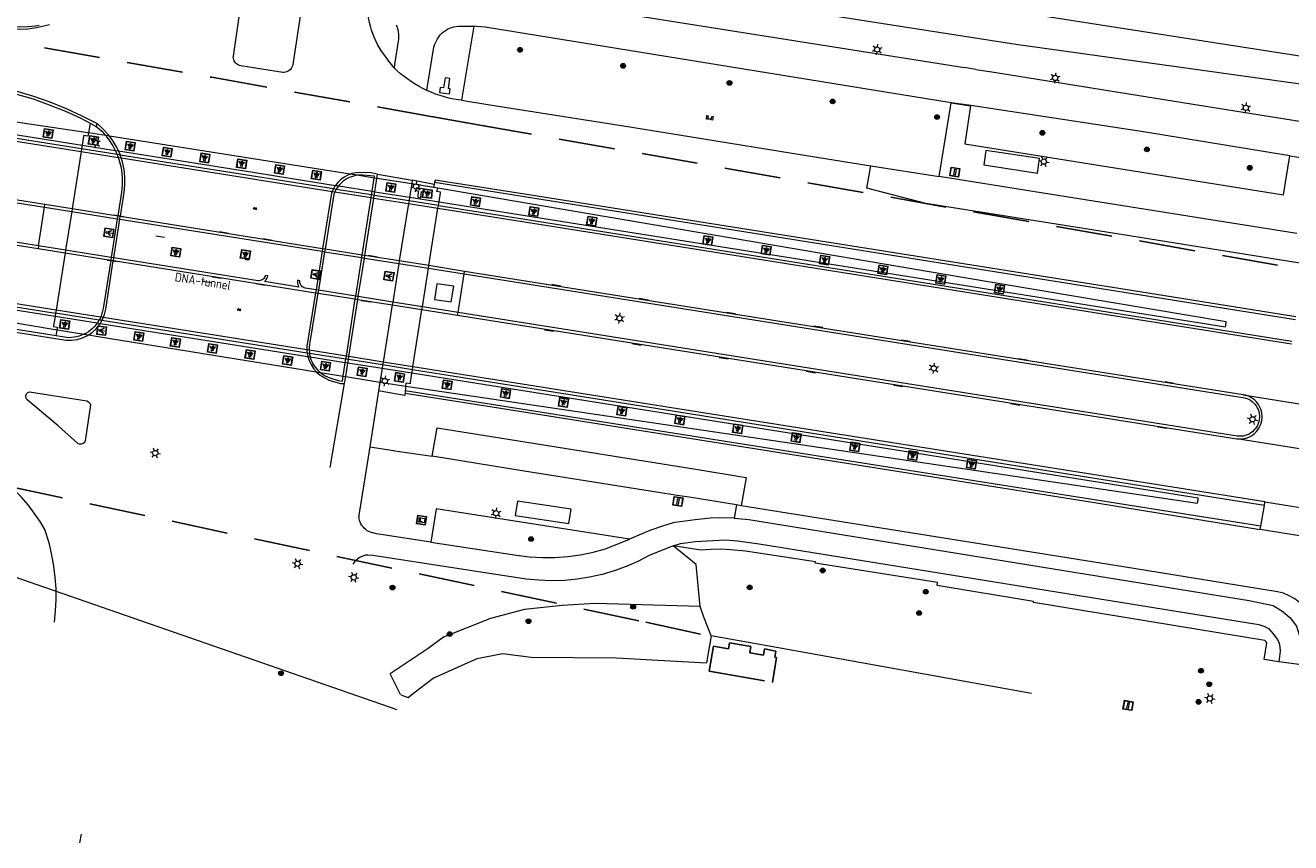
# Model space of a CAD drawing. Header units: metres. Extents: x 89872 to 94585, y 463299 to 469000.
# Tile 55 of 230: x 91507 to 91650, y 464437 to 464530. Entities that reach past the tile are written whole.
import ezdxf
from ezdxf.enums import TextEntityAlignment as Align

# ---------------------------------------------------------------- set-up
doc = ezdxf.new("R2010")
doc.units = ezdxf.units.M
doc.linetypes.add('HIDDEN', pattern=[9.525, 6.35, -3.175])
doc.layers.get('0').update_dxf_attribs({"linetype": 'CONTINUOUS'})
for name, color, linetype, lineweight in [('B-WE-GK-BESCHOEIING-G', 251, 'CONTINUOUS', 13), ('B-WE-GK-KADEMUUR-G', 251, 'CONTINUOUS', 13), ('B-WE-GR-BEPLANTING_CULTUUR-G', 251, 'CONTINUOUS', 13), ('B-WE-GR-BOOM-S', 251, 'CONTINUOUS', 13), ('B-WE-IE-MEUBILAIR_WEGMEUBILAIR_VLAGGENMAST-S', 251, 'CONTINUOUS', 13), ('B-WE-IE-TERREINAFSCHEIDING-G', 251, 'CONTINUOUS', 13), ('B-WE-KL-ET_LS_OV_LICHTMAST-S', 251, 'CONTINUOUS', 13), ('B-WE-KL-ET_LS_SR_ARMATUUR-G', 251, 'CONTINUOUS', 13), ('B-WE-KW-KUNSTWERK-GV', 251, 'CONTINUOUS', 13), ('B-WE-KW-KUNSTWERK_DUIKER-G', 251, 'CONTINUOUS', 13), ('B-WE-OG-TOPOGRAFIE_BEBOUWING-GV', 251, 'CONTINUOUS', 13), ('B-WE-OG-TOPOGRAFIE_BEBOUWING_ABRI-GV', 251, 'CONTINUOUS', 13), ('B-WE-OG-TOPOGRAFIE_HUISNUMMER-T25', 251, 'CONTINUOUS', 13), ('B-WE-OG-TOPOGRAFIE_KUNSTWERKNAAM-T18', 251, 'CONTINUOUS', 13), ('B-WE-OG-TOPOGRAFIE_STRAATNAAM-T18', 251, 'CONTINUOUS', 13), ('B-WE-OG-TOPOGRAFIE_WATER-GV', 251, 'CONTINUOUS', 13), ('B-WE-RI-HWA_GOOT_LIJNGOOT-G', 251, 'CONTINUOUS', 13), ('B-WE-VH-VERHARDING-GV', 251, 'CONTINUOUS', 13), ('B-WE-VW-PAAL_HALTE-S', 251, 'CONTINUOUS', 13), ('B-WE-VW-VRI_DRAAGCONSTRUCTIE_PORTAAL-G', 251, 'CONTINUOUS', 13), ('Percelen', 10, 'HIDDEN', 25), ('Q_VERKEERSREGELINSTALLATIEKAST', 251, 'CONTINUOUS', 13), ('S_GBKN_SYMBOOL_GV_GROOT_-1', 251, 'CONTINUOUS', 13), ('S_GBKN_SYMBOOL_OV_GROOT_-1', 251, 'CONTINUOUS', 13), ('V_GELEIDECONSTRUCTIE_-1', 251, 'CONTINUOUS', 13)]:
    doc.layers.add(name, color=color, linetype=linetype, lineweight=lineweight)
doc.styles.get("Standard").update_dxf_attribs({"font": 'isocp.shx'})

# ---------------------------------------------------------------- blocks, each defined once
blk = doc.blocks.new('Q_BOOM')
for radius in [0.27, 0.18, 0.09]:
    blk.add_circle((0, 0), radius)
blk = doc.blocks.new('Q_LICHTPUNT')
for points in [[(-0.5, 0.5), (0.5, 0.5), (0.5, -0.5), (-0.5, -0.5)], [(-0.46, 0.46), (0.46, 0.46), (0.46, -0.46), (-0.46, -0.46)], [(-0.12, 0.08), (-0.08, 0.05), (-0.26, -0.23), (-0.3, -0.2)], [(-0.03, 0.03), (0.02, 0.03), (0.02, -0.3), (-0.03, -0.3)], [(0.08, 0.05), (0.12, 0.08), (0.29, -0.21), (0.25, -0.24)]]:
    blk.add_lwpolyline(points, close=True)
blk.add_circle((0, 0.21), 0.103)
blk = doc.blocks.new('Q_HALTEPAAL')
for points in [[(-0.5, 0.5), (0.5, 0.5), (0.5, -0.5), (-0.5, -0.5)], [(-0.08, 0.33), (0.07, 0.33), (0.07, -0.33), (-0.08, -0.33)]]:
    blk.add_lwpolyline(points, close=True)
blk.add_lwpolyline([(-0.44, 0.46), (0.44, 0.46, -0.414214), (0.46, 0.44), (0.46, -0.44, -0.414214), (0.44, -0.46), (-0.44, -0.46, -0.414214), (-0.46, -0.44), (-0.46, 0.44), (-0.46, 0.44), (-0.46, 0.45), (-0.46, 0.45), (-0.46, 0.45), (-0.46, 0.45), (-0.46, 0.45), (-0.46, 0.45), (-0.46, 0.46), (-0.46, 0.46), (-0.46, 0.46), (-0.45, 0.46), (-0.45, 0.46), (-0.45, 0.46), (-0.45, 0.46), (-0.45, 0.46), (-0.45, 0.46), (-0.44, 0.46), (-0.44, 0.46)], format="xyb")
blk = doc.blocks.new('Q_LICHTMAST')
for points in [[(-0.26, 0.15), (-0.52, 0.3)], [(0, 0.3), (0, 0.6)], [(0.26, 0.15), (0.52, 0.3)], [(-0.26, -0.15), (-0.52, -0.3)], [(0, -0.3), (0, -0.6)], [(0.26, -0.15), (0.52, -0.3)]]:
    blk.add_lwpolyline(points)
blk.add_circle((0, 0), 0.3)
blk = doc.blocks.new('Q_VLAGGENMAST')
for points in [[(-0.5, 0.5), (0.5, 0.5), (0.5, -0.5), (-0.5, -0.5)], [(-0.08, 0.33), (0.07, 0.33), (0.07, -0.33), (-0.08, -0.33)]]:
    blk.add_lwpolyline(points, close=True)
blk.add_lwpolyline([(-0.44, 0.46), (0.44, 0.46, -0.414214), (0.46, 0.44), (0.46, -0.44, -0.414214), (0.44, -0.46), (-0.44, -0.46, -0.414214), (-0.46, -0.44), (-0.46, 0.44), (-0.46, 0.44), (-0.46, 0.45), (-0.46, 0.45), (-0.46, 0.45), (-0.46, 0.45), (-0.46, 0.45), (-0.46, 0.45), (-0.46, 0.46), (-0.46, 0.46), (-0.46, 0.46), (-0.45, 0.46), (-0.45, 0.46), (-0.45, 0.46), (-0.45, 0.46), (-0.45, 0.46), (-0.45, 0.46), (-0.44, 0.46), (-0.44, 0.46)], format="xyb")
blk = doc.blocks.new('Q_PORTAAL')
for points in [[(-0.36, 0.2), (-0.21, 0.2), (-0.21, -0.2), (-0.36, -0.2), (-0.36, 0.2)], [(-0.14, 0.19), (0.14, 0.19), (0.14, 0.1), (-0.14, 0.1), (-0.14, 0.19)], [(0.21, 0.2), (0.36, 0.2), (0.36, -0.2), (0.21, -0.2), (0.21, 0.2)]]:
    blk.add_lwpolyline(points)
blk = doc.blocks.new('Q_VERKEERSREGELINSTALLATIEKAST')
for points in [[(-0.5, 0.5), (0.5, 0.5), (0.5, -0.5), (-0.5, -0.5)], [(-0.26, 0.26), (0.25, 0.26), (0.25, 0.19), (-0.26, 0.19)], [(-0.26, 0.11), (0.25, 0.11), (0.25, -0.33), (-0.26, -0.33)]]:
    blk.add_lwpolyline(points, close=True)
blk.add_lwpolyline([(-0.44, 0.46), (0.44, 0.46, -0.414214), (0.46, 0.44), (0.46, -0.44, -0.414214), (0.44, -0.46), (-0.44, -0.46, -0.414214), (-0.46, -0.44), (-0.46, 0.44), (-0.46, 0.44), (-0.46, 0.45), (-0.46, 0.45), (-0.46, 0.45), (-0.46, 0.45), (-0.46, 0.45), (-0.46, 0.45), (-0.46, 0.46), (-0.46, 0.46), (-0.46, 0.46), (-0.45, 0.46), (-0.45, 0.46), (-0.45, 0.46), (-0.45, 0.46), (-0.45, 0.46), (-0.45, 0.46), (-0.44, 0.46), (-0.44, 0.46)], format="xyb")
blk.add_circle((-0.18, -0.03), 0.0354)
blk = doc.blocks.new('S_GBKN_SYMBOOL_GV_GROOT')
for points in [[(-0.1875, 0.03125), (-0.09375, 0.09375)], [(-0.1875, -0.0625), (0.0625, 0.09375)], [(-0.1875, 0.09375), (0.125, -0.09375)], [(-0.1875, 0), (-0.03125, -0.09375)], [(-0.125, -0.09375), (0.1875, 0.09375)], [(-0.0625, 0.09375), (0.1875, -0.0625)], [(0.03125, -0.09375), (0.1875, 0)], [(0.09375, 0.09375), (0.1875, 0.03125)]]:
    blk.add_lwpolyline(points)
blk = doc.blocks.new('S_GBKN_SYMBOOL_OV_GROOT')
for points in [[(-0.21875, 0.0625), (0.21875, 0.0625)], [(-0.21875, 0), (0.21875, 0)], [(-0.1875, 0.0625), (-0.1875, 0)], [(-0.125, 0.09375), (-0.125, 0.0625)], [(-0.125, 0), (-0.125, -0.0625)], [(-0.0625, 0.0625), (-0.0625, 0)], [(0, 0.09375), (0, 0.0625)], [(0, 0), (0, -0.0625)], [(0.0625, 0.0625), (0.0625, 0)], [(0.125, 0.09375), (0.125, 0.0625)], [(0.125, 0), (0.125, -0.0625)], [(0.1875, 0.0625), (0.1875, 0)], [(-0.21875, -0.0625), (0.21875, -0.0625)], [(-0.1875, -0.0625), (-0.1875, -0.09375)], [(-0.0625, -0.0625), (-0.0625, -0.09375)], [(0.0625, -0.0625), (0.0625, -0.09375)], [(0.1875, -0.0625), (0.1875, -0.09375)]]:
    blk.add_lwpolyline(points)

msp = doc.modelspace()

# ---------------------------------------------------------------- linework, layer by layer
at = {"layer": 'B-WE-GK-BESCHOEIING-G'}
msp.add_lwpolyline([(91550.12, 464453.6), (91550.58, 464453.96), (91552.96, 464455.8)], dxfattribs=at)
at = {"layer": 'B-WE-GK-KADEMUUR-G'}
msp.add_line((91584.43, 464460.57), (91583.88, 464457.53), dxfattribs=at)
at = {"layer": 'B-WE-GR-BEPLANTING_CULTUUR-G'}
msp.add_line((91549.27, 464453.92), (91548.09, 464456.27), dxfattribs=at)
for points in [[(91566.37, 464546.23), (91565.26, 464545), (91564.86, 464543.46), (91564.81, 464543.27), (91564.45, 464541.97), (91564.32, 464539.88), (91564.92, 464537.92), (91566.54, 464536.33), (91568.79, 464535.37), (91618.89, 464527.52), (91678.46, 464519.22), (91741.75, 464509.86)], [(91583.19, 464463.89), (91582.71, 464468.66), (91580.12, 464470.75)]]:
    msp.add_lwpolyline(points, dxfattribs=at)
at = {"layer": 'B-WE-IE-TERREINAFSCHEIDING-G'}
for p, q in [((91514.89, 464518.53), (91514.83, 464518.22)), ((91517.19, 464515.03), (91513.18, 464515.66)), ((91513.25, 464516.1), (91516.98, 464515.5)), ((91516.98, 464515.5), (91517.34, 464515.44)), ((91517.55, 464514.97), (91517.19, 464515.03)), ((91541.67, 464511.14), (91517.55, 464514.97)), ((91541.9, 464511.54), (91542.25, 464511.48)), ((91542.25, 464511.48), (91546.07, 464510.88)), ((91650.54, 464496.34), (91553.12, 464511.88)), ((91541.99, 464511.09), (91541.67, 464511.14)), ((91546, 464510.46), (91541.99, 464511.09)), ((91546.29, 464510.41), (91546, 464510.46)), ((91546.07, 464510.88), (91546.36, 464510.83)), ((91550.23, 464509.79), (91546.29, 464510.41)), ((91546.36, 464510.83), (91550.29, 464510.21)), ((91550.29, 464510.21), (91553.62, 464509.68)), ((91508.96, 464509.07), (91509.01, 464509.37)), ((91553.55, 464509.26), (91550.23, 464509.79)), ((91508.3, 464504.7), (91508.26, 464504.39)), ((91556.48, 464501.53), (91556.52, 464501.81)), ((91515.17, 464496.31), (91510.23, 464497.1)), ((91555.73, 464496.85), (91555.78, 464497.17)), ((91514.93, 464495.94), (91510.17, 464496.69)), ((91515.26, 464495.88), (91514.93, 464495.94)), ((91515.48, 464496.26), (91515.17, 464496.31)), ((91538.79, 464492.15), (91515.26, 464495.88)), ((91538.71, 464492.57), (91515.48, 464496.26)), ((91538.97, 464492.53), (91538.71, 464492.57)), ((91539.05, 464492.11), (91538.79, 464492.15)), ((91543.08, 464491.88), (91538.97, 464492.53)), ((91543.31, 464491.43), (91543.02, 464491.48)), ((91543.37, 464491.83), (91543.08, 464491.88)), ((91547.18, 464490.82), (91543.31, 464491.43)), ((91547.24, 464491.22), (91543.37, 464491.83)), ((91550.56, 464490.28), (91547.18, 464490.82)), ((91550.62, 464490.68), (91547.24, 464491.22)), ((91646.63, 464472.99), (91549.81, 464488.31))]:
    msp.add_line(p, q, dxfattribs=at)
for points in [[(91421.91, 464542.71), (91505.23, 464529.57), (91506.16, 464529.49), (91507.09, 464529.52), (91507.51, 464529.55), (91507.94, 464529.61), (91508.36, 464529.68)], [(91513.18, 464515.66), (91422.74, 464530.01), (91414.7, 464531.32)], [(91424.38, 464530.77), (91424.3, 464530.32), (91424.29, 464530.26), (91513.25, 464516.1)], [(91517.34, 464515.44), (91531.61, 464513.17), (91541.9, 464511.54)], [(91553.62, 464509.68), (91642.63, 464495.55), (91642.64, 464495.67), (91642.69, 464496.11), (91612.62, 464501.17), (91553.48, 464511.24)], [(91553.55, 464509.26), (91567.14, 464507.1), (91650.13, 464493.92)], [(91543.02, 464491.48), (91540.43, 464491.89), (91539.05, 464492.11)], [(91549.86, 464488.82), (91639.46, 464475.59), (91639.52, 464476.01), (91639.54, 464476.15), (91550.56, 464490.28)], [(91647.02, 464475.32), (91641.79, 464476.14), (91572.25, 464487.25), (91550.62, 464490.68)], [(91549.27, 464453.92), (91549.6, 464453.79), (91550.12, 464453.6)]]:
    msp.add_lwpolyline(points, dxfattribs=at)
at = {"layer": 'B-WE-KW-KUNSTWERK-GV'}
for p, q in [((91515.9, 464517.17), (91513.95, 464517.48)), ((91515.9, 464517.17), (91513.95, 464517.48)), ((91516.34, 464517.1), (91515.9, 464517.17)), ((91516.34, 464517.1), (91515.9, 464517.17)), ((91543.56, 464512.8), (91516.34, 464517.1)), ((91543.56, 464512.8), (91516.34, 464517.1)), ((91513.18, 464515.66), (91513.13, 464515.37)), ((91513.25, 464516.1), (91513.18, 464515.66)), ((91513.13, 464515.37), (91512.1, 464508.88)), ((91544.36, 464512.68), (91543.56, 464512.8)), ((91544.36, 464512.68), (91543.56, 464512.8)), ((91546.3, 464512.37), (91544.36, 464512.68)), ((91546.3, 464512.37), (91544.36, 464512.68)), ((91546.6, 464512.32), (91546.3, 464512.37)), ((91546.6, 464512.32), (91546.3, 464512.37)), ((91550.53, 464511.7), (91546.6, 464512.32)), ((91550.53, 464511.7), (91546.6, 464512.32)), ((91553.48, 464511.24), (91550.53, 464511.7)), ((91553, 464511.31), (91550.53, 464511.7)), ((91512.06, 464508.58), (91511.36, 464504.21)), ((91512.1, 464508.88), (91512.06, 464508.58)), ((91552.48, 464502.46), (91553.5, 464508.96)), ((91553.5, 464508.96), (91553.55, 464509.26)), ((91553.55, 464509.26), (91553.62, 464509.68)), ((91511.36, 464504.21), (91511.31, 464503.9)), ((91511.31, 464503.9), (91510.29, 464497.43)), ((91551.74, 464497.81), (91552.43, 464502.17)), ((91552.43, 464502.17), (91552.48, 464502.46)), ((91510.23, 464497.1), (91510.17, 464496.69)), ((91510.29, 464497.43), (91510.23, 464497.1)), ((91550.67, 464491.01), (91551.69, 464497.49)), ((91551.69, 464497.49), (91551.74, 464497.81)), ((91510.4, 464495.19), (91513.45, 464494.7)), ((91513.45, 464494.7), (91513.94, 464494.62)), ((91513.94, 464494.62), (91515.06, 464494.44)), ((91515.06, 464494.44), (91539.75, 464490.45)), ((91539.75, 464490.45), (91540.19, 464490.37)), ((91540.19, 464490.37), (91542.78, 464489.96)), ((91542.78, 464489.96), (91543.07, 464489.91)), ((91543.07, 464489.91), (91546.93, 464489.28)), ((91550.56, 464490.28), (91550.62, 464490.68)), ((91550.62, 464490.68), (91550.67, 464491.01))]:
    msp.add_line(p, q, dxfattribs=at)
for points in [[(91513.95, 464517.48), (91513.89, 464517.12), (91513.42, 464517.19), (91513.41, 464517.09), (91513.25, 464516.1)], [(91553.62, 464509.68), (91553.78, 464510.71), (91553.79, 464510.77), (91553.37, 464510.85), (91553.48, 464511.24)], [(91510.17, 464496.69), (91510.01, 464495.69), (91509.99, 464495.57), (91510.41, 464495.5), (91510.4, 464495.19)], [(91550.38, 464489.13), (91550.39, 464489.23), (91550.56, 464490.28)], [(91546.93, 464489.28), (91549.39, 464488.89), (91549.86, 464488.82)], [(91549.86, 464488.82), (91549.91, 464489.19), (91550.38, 464489.13)]]:
    msp.add_lwpolyline(points, dxfattribs=at)
at = {"layer": 'B-WE-KW-KUNSTWERK_DUIKER-G'}
msp.add_line((91466.63, 464480.77), (91548.85, 464452.24), dxfattribs=at)
at = {"layer": 'B-WE-OG-TOPOGRAFIE_BEBOUWING-GV'}
msp.add_lwpolyline([(91620.67, 464454.07), (91591.81, 464459.25), (91584.43, 464460.57)], dxfattribs=at)
at = {"layer": 'B-WE-OG-TOPOGRAFIE_BEBOUWING_ABRI-GV'}
for points in [[(91615.26, 464513.87), (91621.34, 464512.94), (91621.59, 464514.57), (91615.51, 464515.5), (91615.26, 464513.87)], [(91562.25, 464474.2), (91568.33, 464473.27), (91568.58, 464474.9), (91562.5, 464475.83), (91562.25, 464474.2)]]:
    msp.add_lwpolyline(points, dxfattribs=at)
at = {"layer": 'B-WE-OG-TOPOGRAFIE_KUNSTWERKNAAM-T18'}
msp.add_line((91526.9, 464500.7), (91527.88, 464500.54), dxfattribs=at)
at = {"layer": 'B-WE-OG-TOPOGRAFIE_STRAATNAAM-T18'}
for p, q in [((91521.58, 464505.85), (91522.56, 464505.67)), ((91512.96, 464437.17), (91513.17, 464438.15))]:
    msp.add_line(p, q, dxfattribs=at)
at = {"layer": 'B-WE-OG-TOPOGRAFIE_WATER-GV'}
for points in [[(91773.91, 464611.56), (91770.87, 464599.6), (91767.24, 464584.79), (91764.05, 464572.42), (91758.1, 464547.82), (91749.62, 464516.07), (91747.73, 464513.82), (91743.53, 464512.3), (91741.44, 464512.27), (91680.32, 464521.61), (91618.59, 464531.21), (91570.57, 464538.65), (91568.43, 464539.54), (91567.48, 464540.34), (91567.09, 464541.13), (91566.79, 464541.82)], [(91583.19, 464463.89), (91571.29, 464464.22), (91567.57, 464464.01), (91563.29, 464463.55), (91559.43, 464462.52), (91554.14, 464460.42), (91552.38, 464459.16), (91548.09, 464456.27)], [(91584.43, 464460.57), (91583.59, 464462.68), (91583.19, 464463.89)], [(91552.96, 464455.8), (91557.93, 464458.01), (91560.81, 464458.59), (91564.04, 464458.16), (91573.66, 464458.09), (91583.88, 464457.53)]]:
    msp.add_lwpolyline(points, dxfattribs=at)
at = {"layer": 'B-WE-RI-HWA_GOOT_LIJNGOOT-G'}
for p, q in [((91517.27, 464508.11), (91516.9, 464508.18)), ((91517.56, 464508.06), (91517.27, 464508.11)), ((91517.93, 464508), (91517.56, 464508.06)), ((91529.79, 464506.11), (91528.77, 464506.28)), ((91534.74, 464505.3), (91533.71, 464505.48)), ((91516.06, 464503.09), (91516.47, 464503.03)), ((91516.47, 464503.03), (91516.76, 464502.99)), ((91516.76, 464502.99), (91517.1, 464502.94)), ((91546.66, 464503.42), (91545.62, 464503.6)), ((91527.96, 464501.19), (91528.97, 464501.04)), ((91532.88, 464500.43), (91533.92, 464500.26)), ((91567.41, 464500.13), (91566.37, 464500.31)), ((91544.83, 464498.51), (91545.87, 464498.35)), ((91577.31, 464498.56), (91576.27, 464498.73)), ((91587.18, 464497.01), (91586.14, 464497.16)), ((91597.04, 464495.46), (91595.99, 464495.63)), ((91565.56, 464495.21), (91566.58, 464495.05)), ((91575.45, 464493.65), (91576.49, 464493.48)), ((91606.95, 464493.87), (91605.95, 464494.02)), ((91585.32, 464492.08), (91586.35, 464491.92)), ((91620.16, 464491.78), (91619.17, 464491.91)), ((91595.16, 464490.51), (91596.21, 464490.35)), ((91605.08, 464488.95), (91606.1, 464488.77)), ((91636.78, 464489.14), (91635.79, 464489.3)), ((91618.3, 464486.86), (91619.34, 464486.68)), ((91634.96, 464484.22), (91636, 464484.06))]:
    msp.add_line(p, q, dxfattribs=at)
at = {"layer": 'B-WE-VH-VERHARDING-GV'}
for p, q in [((91557.55, 464529.55), (91556.16, 464521.17)), ((91611.57, 464520.89), (91558.86, 464529.44)), ((91614.37, 464524.67), (91613.09, 464524.87)), ((91610.21, 464512.53), (91611.57, 464520.89)), ((91514.13, 464518.59), (91513.95, 464517.48)), ((91514.13, 464518.59), (91514.83, 464518.22)), ((91515.9, 464517.17), (91515.9, 464517.17)), ((91516.34, 464517.1), (91516.34, 464517.1)), ((91513.13, 464515.37), (91517.32, 464514.7)), ((91517.32, 464514.7), (91517.65, 464514.65)), ((91517.65, 464514.65), (91517.55, 464514.97)), ((91517.65, 464514.65), (91541.54, 464510.86)), ((91649.18, 464510.47), (91649.91, 464514.9)), ((91649.91, 464514.9), (91652.13, 464514.54)), ((91543.56, 464512.8), (91543.56, 464512.8)), ((91546.67, 464512.82), (91545.95, 464512.95)), ((91546.6, 464512.32), (91546.67, 464512.82)), ((91546.67, 464512.82), (91550.6, 464512.12)), ((91602.49, 464513.75), (91610.21, 464512.53)), ((91544.36, 464512.68), (91544.36, 464512.68)), ((91546.07, 464510.88), (91546.3, 464512.37)), ((91546.3, 464512.37), (91546.3, 464512.37)), ((91546.36, 464510.83), (91546.6, 464512.32)), ((91546.6, 464512.32), (91546.6, 464512.32)), ((91550.53, 464511.7), (91550.29, 464510.21)), ((91550.6, 464512.12), (91550.53, 464511.7)), ((91550.53, 464511.7), (91550.53, 464511.7)), ((91553.07, 464511.65), (91550.6, 464512.12)), ((91553.07, 464511.65), (91553, 464511.31)), ((91553.12, 464511.88), (91553.07, 464511.65)), ((91553.19, 464512.14), (91553.12, 464511.88)), ((91510.29, 464494.51), (91411.36, 464510.35)), ((91541.54, 464510.86), (91541.84, 464510.81)), ((91541.84, 464510.81), (91545.96, 464510.16)), ((91544.93, 464503.66), (91545.96, 464510.16)), ((91545.22, 464503.61), (91546.25, 464510.11)), ((91545.96, 464510.16), (91546, 464510.46)), ((91545.96, 464510.16), (91546.25, 464510.11)), ((91546, 464510.46), (91546.07, 464510.88)), ((91546.25, 464510.11), (91546.29, 464510.41)), ((91546.25, 464510.11), (91550.18, 464509.49)), ((91546.29, 464510.41), (91546.36, 464510.83)), ((91550.29, 464510.21), (91550.23, 464509.79)), ((91508.3, 464504.7), (91508.96, 464509.07)), ((91508.96, 464509.07), (91512.06, 464508.58)), ((91512.1, 464508.88), (91509.01, 464509.37)), ((91512.06, 464508.58), (91517.21, 464507.76)), ((91517.26, 464508.06), (91512.1, 464508.88)), ((91550.18, 464509.49), (91549.13, 464502.99)), ((91550.23, 464509.79), (91550.18, 464509.49)), ((91550.18, 464509.49), (91553.5, 464508.96)), ((91517.21, 464507.76), (91516.52, 464503.4)), ((91516.82, 464503.35), (91517.51, 464507.71)), ((91517.26, 464508.06), (91517.21, 464507.76)), ((91517.21, 464507.76), (91517.51, 464507.71)), ((91517.27, 464508.11), (91517.26, 464508.06)), ((91517.55, 464508.01), (91517.26, 464508.06)), ((91517.51, 464507.71), (91517.55, 464508.01)), ((91517.51, 464507.71), (91540.41, 464504.08)), ((91517.55, 464508.01), (91517.56, 464508.06)), ((91540.45, 464504.37), (91517.55, 464508.01)), ((91508.26, 464504.39), (91511.31, 464503.9)), ((91511.36, 464504.21), (91508.3, 464504.7)), ((91516.52, 464503.4), (91511.36, 464504.21)), ((91540.45, 464504.37), (91540.41, 464504.08)), ((91540.72, 464504.33), (91540.45, 464504.37)), ((91540.72, 464504.33), (91540.68, 464504.04)), ((91544.93, 464503.66), (91540.72, 464504.33)), ((91511.31, 464503.9), (91516.48, 464503.08)), ((91516.48, 464503.08), (91516.47, 464503.03)), ((91516.52, 464503.4), (91516.48, 464503.08)), ((91516.48, 464503.08), (91516.77, 464503.03)), ((91516.82, 464503.35), (91516.52, 464503.4)), ((91516.76, 464502.99), (91516.77, 464503.03)), ((91516.77, 464503.03), (91516.82, 464503.35)), ((91516.77, 464503.03), (91539.66, 464499.4)), ((91540.41, 464504.08), (91539.71, 464499.72)), ((91540.68, 464504.04), (91539.97, 464499.68)), ((91540.41, 464504.08), (91540.68, 464504.04)), ((91540.68, 464504.04), (91544.89, 464503.37)), ((91544.2, 464499.01), (91544.89, 464503.37)), ((91544.49, 464498.96), (91545.18, 464503.32)), ((91544.89, 464503.37), (91544.93, 464503.66)), ((91544.89, 464503.37), (91545.18, 464503.32)), ((91545.22, 464503.61), (91544.93, 464503.66)), ((91545.18, 464503.32), (91545.22, 464503.61)), ((91545.18, 464503.32), (91549.09, 464502.7)), ((91549.13, 464502.99), (91545.22, 464503.61)), ((91549.13, 464502.99), (91549.09, 464502.7)), ((91552.48, 464502.46), (91549.13, 464502.99)), ((91549.09, 464502.7), (91548.39, 464498.34)), ((91549.09, 464502.7), (91552.43, 464502.17)), ((91552.43, 464502.17), (91556.48, 464501.53)), ((91556.52, 464501.81), (91552.48, 464502.46)), ((91555.78, 464497.17), (91556.48, 464501.53)), ((91553.39, 464500.41), (91553.1, 464498.63)), ((91539.71, 464499.72), (91539.66, 464499.4)), ((91539.66, 464499.4), (91539.92, 464499.36)), ((91539.97, 464499.68), (91539.71, 464499.72)), ((91539.97, 464499.68), (91539.92, 464499.36)), ((91539.92, 464499.36), (91544.15, 464498.69)), ((91544.2, 464499.01), (91539.97, 464499.68)), ((91543.14, 464492.21), (91544.15, 464498.69)), ((91543.42, 464492.17), (91544.44, 464498.64)), ((91544.15, 464498.69), (91544.2, 464499.01)), ((91544.15, 464498.69), (91544.44, 464498.64)), ((91544.49, 464498.96), (91544.2, 464499.01)), ((91544.44, 464498.64), (91544.49, 464498.96)), ((91544.44, 464498.64), (91548.33, 464498.02)), ((91548.39, 464498.34), (91544.49, 464498.96)), ((91515.32, 464496.63), (91510.29, 464497.43)), ((91548.33, 464498.02), (91547.29, 464491.55)), ((91548.39, 464498.34), (91548.33, 464498.02)), ((91548.33, 464498.02), (91551.69, 464497.49)), ((91551.74, 464497.81), (91548.39, 464498.34)), ((91551.69, 464497.49), (91555.73, 464496.85)), ((91555.78, 464497.17), (91551.74, 464497.81)), ((91515.22, 464495.81), (91515.26, 464495.88)), ((91515.26, 464495.88), (91515.48, 464496.26)), ((91515.63, 464496.58), (91515.32, 464496.63)), ((91538.68, 464492.92), (91515.63, 464496.58)), ((91510.29, 464494.51), (91510.4, 464495.19)), ((91538.93, 464492.88), (91538.68, 464492.92)), ((91543.14, 464492.21), (91538.93, 464492.88)), ((91542.78, 464489.96), (91543.02, 464491.48)), ((91543.02, 464491.48), (91543.08, 464491.88)), ((91543.07, 464489.91), (91543.31, 464491.43)), ((91543.08, 464491.88), (91543.14, 464492.21)), ((91543.42, 464492.17), (91543.14, 464492.21)), ((91543.31, 464491.43), (91543.37, 464491.83)), ((91543.37, 464491.83), (91543.42, 464492.17)), ((91547.29, 464491.55), (91543.42, 464492.17)), ((91547.29, 464491.55), (91547.24, 464491.22)), ((91550.67, 464491.01), (91547.29, 464491.55)), ((91542.94, 464489.11), (91543.07, 464489.91)), ((91547.18, 464490.82), (91546.93, 464489.28)), ((91547.24, 464491.22), (91547.18, 464490.82)), ((91541.3, 464479.61), (91542.94, 464489.11)), ((91546.93, 464489.28), (91546.77, 464488.28)), ((91549.86, 464488.82), (91549.81, 464488.31)), ((91546.77, 464488.28), (91545.8, 464481.96)), ((91549.81, 464488.31), (91549.78, 464488.03)), ((91514.19, 464486.7), (91513.59, 464482.65)), ((91647.02, 464475.32), (91647.09, 464475.73)), ((91587.27, 464475.39), (91587.03, 464473.88)), ((91587.83, 464475.3), (91587.27, 464475.39)), ((91646.63, 464472.99), (91647.02, 464475.32)), ((91584.35, 464473.89), (91582.6, 464473.7)), ((91646.56, 464472.6), (91646.63, 464472.99)), ((91552.71, 464471.18), (91546.54, 464472.12)), ((91648.65, 464457.65), (91647.01, 464457.91)), ((91651.23, 464457.3), (91648.65, 464457.65))]:
    msp.add_line(p, q, dxfattribs=at)
for points in [[(91332.13, 464550.04), (91332.09, 464549.76), (91502.96, 464522.52), (91505.82, 464521.86), (91507.7, 464521.35), (91509.51, 464520.67), (91511.34, 464519.94), (91513.09, 464519.13), (91514.13, 464518.59)], [(91514.89, 464518.53), (91513.23, 464519.39), (91511.45, 464520.22), (91509.63, 464520.95), (91507.77, 464521.6), (91505.89, 464522.15), (91503.02, 464522.81), (91333.89, 464549.76)], [(91538.22, 464532.71), (91537.08, 464525.2), (91537.04, 464525.05), (91536.98, 464524.9), (91536.9, 464524.77), (91536.8, 464524.65), (91536.68, 464524.54), (91536.55, 464524.45), (91536.41, 464524.39), (91536.25, 464524.35), (91536.1, 464524.33), (91535.94, 464524.33), (91531.2, 464525.06), (91531.06, 464525.09), (91530.93, 464525.14), (91530.8, 464525.21), (91530.69, 464525.29), (91530.59, 464525.39), (91530.51, 464525.51), (91530.44, 464525.63), (91530.39, 464525.76), (91530.35, 464525.9), (91530.34, 464526.04), (91530.35, 464526.18), (91531.46, 464533.77)], [(91558.41, 464533.57), (91558.88, 464533.64), (91574.7, 464530.96), (91613.09, 464524.87)], [(91414.65, 464531.02), (91422.69, 464529.72), (91513.13, 464515.37)], [(91513.95, 464517.48), (91513.88, 464517.49), (91424.38, 464530.77)], [(91494.8, 464530.79), (91505.14, 464529.29), (91506.17, 464529.23), (91507.1, 464529.26), (91507.59, 464529.32), (91508.08, 464529.4), (91508.57, 464529.5), (91509.05, 464529.62), (91509.53, 464529.75)], [(91548.54, 464524.86), (91547.93, 464525.58), (91547.36, 464526.38), (91547.12, 464526.74), (91546.89, 464527.12), (91546.67, 464527.5), (91546.48, 464527.89), (91546.3, 464528.3), (91546.14, 464528.71), (91546, 464529.12), (91545.88, 464529.55), (91545.77, 464529.98), (91545.56, 464530.86)], [(91548.79, 464529.71), (91548.88, 464529.45), (91548.96, 464529.18), (91549.01, 464528.9), (91549.04, 464528.62), (91549.05, 464528.34), (91549.03, 464528.07), (91548.59, 464525.23), (91548.54, 464524.86)], [(91552.26, 464522.28), (91552.33, 464522.76), (91553.05, 464527.18), (91553.12, 464527.43), (91553.21, 464527.68), (91553.32, 464527.91), (91553.44, 464528.14), (91553.59, 464528.36), (91553.76, 464528.56), (91553.94, 464528.75), (91554.14, 464528.92), (91554.35, 464529.07), (91554.58, 464529.2), (91554.81, 464529.32), (91555.06, 464529.41), (91555.31, 464529.48), (91555.57, 464529.53), (91555.83, 464529.56), (91556.84, 464529.56), (91557.55, 464529.55)], [(91558.86, 464529.44), (91557.85, 464529.53), (91557.55, 464529.55)], [(91552.26, 464522.28), (91551.8, 464522.5), (91551.36, 464522.74), (91550.92, 464522.99), (91550.49, 464523.27), (91550.08, 464523.55), (91549.68, 464523.86), (91549.28, 464524.18), (91548.9, 464524.51), (91548.54, 464524.86)], [(91614.37, 464524.67), (91616.17, 464524.38), (91640.84, 464520.44), (91650.99, 464518.82)], [(91419.85, 464523.21), (91508.96, 464509.07)], [(91509.01, 464509.37), (91493.97, 464511.76), (91419.89, 464523.5)], [(91554.31, 464523.72), (91554.13, 464522.57), (91553.76, 464522.62), (91553.69, 464522.05), (91554.82, 464521.89), (91554.9, 464522.46), (91554.69, 464522.49), (91554.86, 464523.63), (91554.31, 464523.72)], [(91553.74, 464521.71), (91553.24, 464521.88), (91552.74, 464522.07), (91552.26, 464522.28)], [(91556.16, 464521.17), (91555.27, 464521.31), (91554.75, 464521.42), (91554.24, 464521.56), (91553.74, 464521.71)], [(91556.16, 464521.17), (91559.15, 464520.69), (91575.23, 464518.15), (91596.39, 464514.74), (91602.49, 464513.75)], [(91649.91, 464514.9), (91633.36, 464517.61), (91613.8, 464520.58), (91611.57, 464520.89)], [(91611.57, 464520.89), (91613.78, 464520.54), (91613.11, 464516.25), (91649.18, 464510.47)], [(91418.82, 464518.59), (91493.51, 464506.72), (91508.26, 464504.39)], [(91508.3, 464504.7), (91418.87, 464518.89)], [(91516.34, 464517.1), (91516.22, 464517.27), (91515.63, 464517.91), (91514.97, 464518.49), (91514.89, 464518.53)], [(91514.83, 464518.22), (91515.15, 464517.95), (91515.45, 464517.66), (91515.74, 464517.36), (91515.9, 464517.17)], [(91515.9, 464517.17), (91516.01, 464517.04), (91516.26, 464516.71), (91516.5, 464516.36), (91516.72, 464516.01), (91516.91, 464515.64), (91516.98, 464515.5)], [(91517.34, 464515.44), (91517.18, 464515.81), (91516.73, 464516.56), (91516.34, 464517.1)], [(91516.98, 464515.5), (91517.09, 464515.26), (91517.19, 464515.03)], [(91517.19, 464515.03), (91517.25, 464514.88), (91517.32, 464514.7)], [(91517.32, 464514.7), (91517.39, 464514.48), (91517.51, 464514.08), (91517.61, 464513.68), (91517.68, 464513.27), (91517.74, 464512.85), (91517.77, 464512.44), (91517.78, 464512.02), (91517.77, 464511.6), (91517.74, 464511.19), (91517.69, 464510.77), (91517.27, 464508.11)], [(91517.55, 464514.97), (91517.53, 464515.02), (91517.34, 464515.44)], [(91517.56, 464508.06), (91517.98, 464510.73), (91518.08, 464511.59), (91518.08, 464512.47), (91517.99, 464513.33), (91517.81, 464514.19), (91517.65, 464514.65)], [(91510.29, 464497.43), (91493.65, 464500.08), (91420.75, 464511.61), (91411.77, 464513.04)], [(91543.56, 464512.8), (91543.31, 464512.71), (91542.89, 464512.49), (91542.51, 464512.21), (91542.17, 464511.88), (91541.9, 464511.54)], [(91545.95, 464512.95), (91544.7, 464513.01), (91544.22, 464512.97), (91543.76, 464512.88), (91543.56, 464512.8)], [(91652.25, 464505.85), (91651.74, 464502.64), (91628.91, 464506.29), (91608.7, 464509.48), (91602.05, 464511.21), (91602.49, 464513.75)], [(91411.73, 464512.75), (91420.7, 464511.31), (91493.55, 464499.74), (91510.23, 464497.1)], [(91541.9, 464511.54), (91541.88, 464511.51), (91541.67, 464511.14)], [(91542.25, 464511.48), (91542.23, 464511.46), (91542.07, 464511.24), (91541.99, 464511.09)], [(91544.36, 464512.68), (91544.21, 464512.65), (91543.95, 464512.6), (91543.7, 464512.52), (91543.45, 464512.42), (91543.22, 464512.31), (91542.99, 464512.17), (91542.78, 464512.02), (91542.58, 464511.84), (91542.4, 464511.66), (91542.25, 464511.48)], [(91546.3, 464512.37), (91546.34, 464512.59), (91545.87, 464512.64), (91544.99, 464512.7), (91544.73, 464512.7), (91544.46, 464512.69), (91544.36, 464512.68)], [(91650.59, 464496.66), (91633.87, 464499.33), (91563.77, 464510.48), (91553.19, 464512.14)], [(91650.69, 464506.1), (91621.05, 464510.81), (91610.21, 464512.53)], [(91411.32, 464510.06), (91511.41, 464494.03), (91512.04, 464494.02), (91512.66, 464494.1), (91513.27, 464494.28), (91513.84, 464494.55), (91513.94, 464494.62)], [(91510.17, 464496.69), (91421.22, 464510.8), (91421.18, 464510.72), (91421.1, 464510.26), (91510.4, 464495.19)], [(91541.54, 464510.86), (91541.46, 464510.66), (91540.45, 464504.37)], [(91541.84, 464510.81), (91541.82, 464510.78), (91541.73, 464510.54), (91540.72, 464504.33)], [(91541.67, 464511.14), (91541.64, 464511.1), (91541.54, 464510.86)], [(91541.99, 464511.09), (91541.94, 464511.02), (91541.84, 464510.81)], [(91551.07, 464511.25), (91551.01, 464510.95), (91551.28, 464510.91), (91551.21, 464510.2), (91551.57, 464510.15), (91551.65, 464510.84), (91551.93, 464510.81), (91551.98, 464511.1), (91551.07, 464511.25)], [(91553.5, 464508.96), (91567.1, 464506.81), (91650.08, 464493.62)], [(91516.47, 464503.03), (91515.61, 464497.6), (91515.56, 464497.31), (91515.48, 464497.03), (91515.38, 464496.76), (91515.32, 464496.63)], [(91515.63, 464496.58), (91515.77, 464496.94), (91515.91, 464497.55), (91516.76, 464502.99)], [(91539.71, 464499.72), (91538.46, 464499.92), (91538.35, 464499.96), (91538.24, 464500.01), (91538.14, 464500.08), (91538.05, 464500.17), (91537.98, 464500.27), (91537.93, 464500.39), (91537.89, 464500.51), (91537.88, 464500.63), (91537.89, 464500.75), (91537.6, 464500.8), (91537.6, 464500.64), (91537.61, 464500.48), (91537.64, 464500.32), (91537.69, 464500.17), (91537.76, 464500.03), (91533.87, 464500.65), (91533.97, 464500.76), (91534.06, 464500.88), (91534.14, 464501.02), (91534.2, 464501.16), (91534.25, 464501.3), (91533.97, 464501.35), (91533.93, 464501.23), (91533.88, 464501.12), (91533.81, 464501.01), (91533.72, 464500.93), (91533.62, 464500.85), (91533.51, 464500.8), (91533.39, 464500.77), (91533.27, 464500.75), (91533.15, 464500.76), (91516.82, 464503.35)], [(91556.48, 464501.53), (91644.58, 464487.56), (91644.81, 464487.51), (91645.03, 464487.44), (91645.24, 464487.34), (91645.44, 464487.23), (91645.63, 464487.1), (91645.8, 464486.94), (91645.95, 464486.77), (91646.09, 464486.59), (91646.21, 464486.39), (91646.3, 464486.18), (91646.38, 464485.96), (91646.43, 464485.74), (91646.46, 464485.51), (91646.46, 464485.28), (91646.44, 464485.05), (91646.39, 464484.82), (91646.32, 464484.6), (91646.23, 464484.39), (91646.12, 464484.19), (91645.99, 464484), (91645.84, 464483.83), (91645.67, 464483.67), (91645.49, 464483.53), (91645.29, 464483.41), (91645.08, 464483.31), (91644.86, 464483.24), (91644.64, 464483.18), (91644.41, 464483.15), (91644.18, 464483.15), (91643.95, 464483.17), (91555.78, 464497.17)], [(91644.63, 464487.85), (91574.09, 464499.02), (91556.52, 464501.81)], [(91553.1, 464498.63), (91555, 464498.35), (91555.28, 464500.12), (91553.39, 464500.41)], [(91539.66, 464499.4), (91538.68, 464493.31), (91538.68, 464492.92)], [(91539.92, 464499.36), (91539.01, 464493.79), (91538.96, 464493.51)], [(91514.93, 464495.94), (91514.79, 464495.76), (91514.6, 464495.54), (91514.4, 464495.34), (91514.18, 464495.15), (91513.94, 464494.98), (91513.7, 464494.83), (91513.45, 464494.7)], [(91513.94, 464494.62), (91514.36, 464494.9), (91514.82, 464495.32), (91515.22, 464495.81)], [(91515.17, 464496.31), (91515.13, 464496.24), (91514.97, 464495.99), (91514.93, 464495.94)], [(91515.32, 464496.63), (91515.26, 464496.49), (91515.17, 464496.31)], [(91515.48, 464496.26), (91515.54, 464496.35), (91515.63, 464496.58)], [(91555.73, 464496.85), (91573.79, 464493.98), (91643.91, 464482.87)], [(91513.45, 464494.7), (91513.44, 464494.69), (91513.17, 464494.58), (91512.9, 464494.48), (91512.61, 464494.41), (91512.33, 464494.35), (91512.04, 464494.32), (91511.75, 464494.31), (91511.46, 464494.33), (91510.29, 464494.51)], [(91538.68, 464492.92), (91538.68, 464492.78), (91538.71, 464492.57)], [(91538.96, 464493.51), (91538.93, 464493.24), (91538.93, 464492.96), (91538.93, 464492.88)], [(91538.93, 464492.88), (91538.95, 464492.68), (91538.97, 464492.53)], [(91538.71, 464492.57), (91538.76, 464492.25), (91538.79, 464492.15)], [(91538.79, 464492.15), (91538.91, 464491.74), (91539.14, 464491.26), (91539.42, 464490.82), (91539.75, 464490.45)], [(91538.97, 464492.53), (91538.98, 464492.4), (91539.05, 464492.13), (91539.05, 464492.11)], [(91539.05, 464492.11), (91539.13, 464491.86), (91539.24, 464491.61), (91539.36, 464491.36), (91539.51, 464491.12), (91539.68, 464490.89), (91539.86, 464490.68), (91540.06, 464490.49), (91540.19, 464490.37)], [(91539.75, 464490.45), (91539.77, 464490.42), (91540.18, 464490.07), (91541.17, 464489.51), (91542.49, 464489.14), (91542.94, 464489.11)], [(91540.19, 464490.37), (91540.27, 464490.31), (91540.5, 464490.15), (91540.74, 464490.01), (91541.25, 464489.78), (91542.21, 464489.48), (91542.69, 464489.38), (91542.78, 464489.96)], [(91647.09, 464475.73), (91641.85, 464476.57), (91572.31, 464487.58), (91550.67, 464491.01)], [(91513.59, 464482.65), (91513.5, 464482.46), (91513.35, 464482.32), (91513.15, 464482.25), (91512.94, 464482.26), (91512.76, 464482.35), (91510.52, 464484.34), (91506.97, 464487.33), (91506.87, 464487.53), (91506.86, 464487.74), (91506.93, 464487.95), (91507.08, 464488.1), (91507.29, 464488.18), (91513.78, 464487.17), (91513.97, 464487.07), (91514.11, 464486.9), (91514.19, 464486.7)], [(91549.78, 464488.03), (91549.75, 464487.76), (91547.78, 464488.1), (91546.77, 464488.28)], [(91549.78, 464488.03), (91559.65, 464486.49), (91590.27, 464481.62), (91626.84, 464475.81), (91646.56, 464472.6)], [(91643.91, 464482.87), (91644.15, 464482.85), (91644.4, 464482.85), (91644.64, 464482.88), (91644.88, 464482.93), (91645.08, 464482.99), (91645.34, 464483.1), (91645.56, 464483.22), (91645.76, 464483.36), (91645.95, 464483.51), (91646.12, 464483.69), (91646.28, 464483.88), (91646.41, 464484.08), (91646.52, 464484.3), (91646.62, 464484.53), (91646.69, 464484.76), (91646.73, 464485), (91646.76, 464485.25), (91646.76, 464485.49), (91646.73, 464485.74), (91646.68, 464485.98), (91646.61, 464486.21), (91646.52, 464486.44), (91646.4, 464486.66), (91646.27, 464486.86), (91646.11, 464487.05), (91646, 464487.16), (91645.94, 464487.23), (91645.75, 464487.38), (91645.54, 464487.52), (91645.33, 464487.64), (91645.1, 464487.73), (91644.87, 464487.8), (91644.63, 464487.85)], [(91644.63, 464487.85), (91663.71, 464484.77), (91681.19, 464482)], [(91552.83, 464480.9), (91553.4, 464484.1), (91582.44, 464479.47), (91588.37, 464478.49), (91587.83, 464475.3)], [(91681.07, 464476.94), (91663.05, 464479.81), (91643.91, 464482.87)], [(91545.8, 464481.96), (91544.58, 464474.47), (91544.56, 464474.26), (91544.56, 464474.05)], [(91545.8, 464481.96), (91546.56, 464481.84), (91547.48, 464481.71), (91548.02, 464481.63), (91548.64, 464481.52), (91552.83, 464480.9)], [(91510.12, 464462.13), (91510.24, 464463.39), (91510.29, 464464.66), (91510.28, 464465.93), (91510.19, 464467.19), (91510.04, 464468.45), (91509.82, 464469.7), (91509.54, 464470.94), (91509.18, 464472.15), (91509.01, 464472.59), (91508.49, 464473.51), (91507.81, 464474.47), (91507.12, 464475.41), (91506.35, 464476.29), (91503.39, 464479.24), (91502.38, 464480.09)], [(91587.27, 464475.39), (91581.92, 464476.25), (91580.82, 464476.43), (91563.02, 464479.26), (91552.83, 464480.9)], [(91647.09, 464475.73), (91652.74, 464474.82), (91671.97, 464471.75), (91672.14, 464471.7), (91672.46, 464471.58), (91672.74, 464471.37), (91672.95, 464471.1), (91673.08, 464470.78), (91673.12, 464470.44), (91672.96, 464469.71), (91672.64, 464469.31), (91672.35, 464469.12), (91672.02, 464469.02), (91671.66, 464469.02), (91669.66, 464469.25), (91665.68, 464469.67), (91658.72, 464470.65), (91646.56, 464472.6)], [(91575.17, 464471.51), (91553.29, 464474.94), (91552.71, 464471.18)], [(91652.33, 464457.09), (91652.72, 464459.18), (91652.82, 464459.88), (91652.83, 464460.59), (91652.74, 464461.29), (91652.56, 464461.98), (91652.3, 464462.64), (91651.95, 464463.25), (91651.52, 464463.82), (91651.02, 464464.32), (91650.46, 464464.76), (91649.84, 464465.11), (91649.19, 464465.39), (91648.51, 464465.57), (91632.23, 464468.19), (91615.96, 464470.8), (91587.83, 464475.3)], [(91546.54, 464472.12), (91546.29, 464472.18), (91546.08, 464472.22), (91545.88, 464472.29), (91545.68, 464472.37), (91545.5, 464472.47), (91545.33, 464472.6), (91545.17, 464472.74), (91545.02, 464472.89), (91544.9, 464473.06), (91544.79, 464473.24), (91544.7, 464473.44), (91544.64, 464473.64), (91544.59, 464473.84), (91544.56, 464474.05)], [(91582.6, 464473.7), (91580.34, 464473.41), (91580.12, 464473.35), (91578.9, 464473), (91577.49, 464472.5), (91575.43, 464471.62), (91575.17, 464471.51)], [(91587.03, 464473.88), (91585.38, 464473.94), (91584.35, 464473.89)], [(91587.03, 464473.88), (91588.68, 464473.72), (91645.31, 464464.57), (91648.03, 464464), (91649.12, 464463.33), (91649.95, 464462.62), (91650.64, 464461.68), (91651.17, 464459.97), (91651.36, 464458.71), (91651.23, 464457.3)], [(91552.71, 464471.18), (91562.38, 464469.71), (91563.82, 464469.53), (91565.28, 464469.44), (91566.73, 464469.44), (91568.19, 464469.55), (91569.63, 464469.74), (91571.06, 464470.03), (91572.47, 464470.41), (91575.17, 464471.51)], [(91580.12, 464470.75), (91580.96, 464471.02), (91582.63, 464471.24), (91584.63, 464471.38), (91586.04, 464471.43), (91587.4, 464471.31), (91589.85, 464470.99), (91646.4, 464461.87), (91646.95, 464461.68), (91647.49, 464461.39), (91648.03, 464460.81), (91648.51, 464460.18), (91648.68, 464459.76), (91648.78, 464459.32), (91648.81, 464458.86), (91648.65, 464457.65)], [(91580.12, 464470.75), (91577.41, 464469.66), (91576.13, 464469), (91574.81, 464468.42), (91573.45, 464467.93), (91572.07, 464467.53), (91570.66, 464467.21), (91569.24, 464466.99), (91567.81, 464466.85), (91566.37, 464466.81), (91564.93, 464466.86), (91563.49, 464467), (91546.15, 464469.65)], [(91647.01, 464457.91), (91647.28, 464459.77), (91647.2, 464459.94), (91647.06, 464460.06), (91620.89, 464464.33), (91620.9, 464464.46), (91609.99, 464466.27), (91610.04, 464466.61), (91596.2, 464468.79), (91596.22, 464468.94), (91588.3, 464470.16), (91586.62, 464470.32), (91585.5, 464470.38), (91584.38, 464470.36), (91583.26, 464470.25), (91580.12, 464470.75)], [(91546.15, 464469.65), (91545.56, 464469.69), (91545.32, 464469.69), (91544.7, 464469.46), (91544.38, 464469.25), (91544.09, 464468.99), (91543.86, 464468.69)]]:
    msp.add_lwpolyline(points, dxfattribs=at)
at = {"layer": 'Percelen'}
for points in [[(91437.18, 464539.78), (91452.68, 464537.05), (91527.9, 464523.77), (91552.96, 464519.29), (91557.83, 464518.43), (91733.35, 464487.61), (91737.95, 464488.75), (91740.57, 464491.69), (91744.11, 464504.71), (91746.85, 464515.23)], [(91583.23, 464460.78), (91576.23, 464462.28), (91501.61, 464478.19)], [(91591.82, 464458.13), (91591.62, 464458.17), (91591.74, 464458.86), (91590.46, 464459.09), (91590.34, 464458.4), (91588.8, 464458.67), (91588.91, 464459.36), (91586.48, 464459.8), (91586.37, 464459.11), (91584.67, 464459.41), (91584.21, 464456.59), (91591.35, 464455.31), (91591.82, 464458.13)]]:
    msp.add_lwpolyline(points, dxfattribs=at)
at = {"layer": 'V_GELEIDECONSTRUCTIE_-1'}
msp.add_line((91553.48, 464511.24), (91553, 464511.31), dxfattribs=at)

# ---------------------------------------------------------------- block references
at = {"layer": 'B-WE-GR-BOOM-S'}
for p, rotation in [((91562.79, 464526.88), 170.7918646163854), ((91574.45, 464525.07), 170.7918646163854), ((91586.49, 464523.14), 170.7918646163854), ((91598.16, 464521.04), 170.7918646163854), ((91609.98, 464519.27), 80.73898014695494), ((91621.9, 464517.49), 171.3590988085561), ((91633.73, 464515.61), 170.6993981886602), ((91645.37, 464513.53), 170.6993981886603), ((91564.04, 464471.52), 171.0900331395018), ((91597.04, 464467.97), 171.0201486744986), ((91548.36, 464466.04), 80.6376622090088), ((91588.78, 464466.05), 171.2239486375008), ((91608.7, 464465.56), 171.0201486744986), ((91575.59, 464463.87), 178.4019104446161), ((91607.95, 464463.15), 81.70285503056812), ((91563.75, 464462.23), 6.158021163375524), ((91554.83, 464460.77), 21.6425042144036), ((91535.74, 464456.34), 81.14563412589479), ((91639.85, 464456.62), 80.7867281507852), ((91640.78, 464455.1), 80.78672815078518), ((91639.57, 464453.11), 80.78672815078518)]:
    msp.add_blockref('Q_BOOM', p, dxfattribs=dict(at, rotation=rotation))
at = {"layer": 'B-WE-IE-MEUBILAIR_WEGMEUBILAIR_VLAGGENMAST-S', "rotation": 169.8623610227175}
msp.add_blockref('Q_VLAGGENMAST', (91631.6, 464452.7), dxfattribs=at)
at = {"layer": 'B-WE-KL-ET_LS_OV_LICHTMAST-S'}
for p, rotation in [((91603.2, 464526.91), 170.980700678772), ((91623.35, 464523.7), 170.9306535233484), ((91644.92, 464520.32), 170.9002639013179), ((91514.75, 464516.35), 170.9535326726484), ((91622.06, 464514.23), 81.31984362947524), ((91551.02, 464511.42), 170.5478546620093), ((91574.04, 464496.51), 170.9757576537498), ((91609.61, 464490.84), 170.9757576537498), ((91547.49, 464489.41), 170.8128484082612), ((91645.68, 464485.07), 78.78717892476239), ((91521.51, 464481.26), 81.00492534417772), ((91560.08, 464474.45), 171.0900331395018), ((91537.61, 464468.73), 81.14563412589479), ((91543.97, 464467.19), 81.06484438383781), ((91640.85, 464453.49), 80.78672815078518)]:
    msp.add_blockref('Q_LICHTMAST', p, dxfattribs=dict(at, rotation=rotation))
at = {"layer": 'B-WE-KL-ET_LS_SR_ARMATUUR-G'}
for p, rotation in [((91509.39, 464517.41), 170.9527080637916), ((91514.51, 464516.62), 170.9535326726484), ((91518.68, 464515.97), 170.9535326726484), ((91522.87, 464515.31), 170.9535326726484), ((91527.11, 464514.64), 170.9535326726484), ((91531.29, 464513.99), 171.0246937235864), ((91535.58, 464513.33), 171.0246937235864), ((91539.74, 464512.69), 171.0246937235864), ((91548.17, 464511.29), 170.9808388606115), ((91552.31, 464510.6), 174.0232976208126), ((91557.75, 464509.7), 170.9816342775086), ((91564.35, 464508.58), 170.9816342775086), ((91570.9, 464507.49), 170.9816342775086), ((91516.27, 464506.18), 81.06243770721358), ((91584.05, 464505.3), 170.9816342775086), ((91523.83, 464503.98), 170.9856455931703), ((91531.71, 464503.71), 170.9858409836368), ((91590.65, 464504.2), 170.9816342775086), ((91597.26, 464503.09), 170.9816342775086), ((91539.69, 464501.44), 80.89903203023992), ((91547.96, 464501.27), 80.86605923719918), ((91603.84, 464501.99), 170.9816342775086), ((91610.4, 464500.89), 170.9816342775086), ((91617.04, 464499.8), 170.9816342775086), ((91511.26, 464495.79), 170.9865408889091), ((91515.44, 464495.11), 83.53696571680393), ((91519.66, 464494.44), 170.8128484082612), ((91523.79, 464493.77), 170.8128484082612), ((91527.99, 464493.09), 170.8128484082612), ((91532.24, 464492.4), 170.8128484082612), ((91536.49, 464491.73), 170.8128484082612), ((91540.77, 464491.09), 170.9721807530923), ((91544.93, 464490.45), 170.9721807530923), ((91549.16, 464489.82), 170.9721807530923), ((91554.55, 464488.97), 170.9725924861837), ((91561.14, 464487.98), 170.9725924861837), ((91567.7, 464486.99), 170.9725924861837), ((91574.3, 464486), 170.9725924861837), ((91580.88, 464485), 170.9725924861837), ((91587.42, 464484), 170.9725924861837), ((91594.03, 464483), 170.9725924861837), ((91600.67, 464481.97), 170.9725924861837), ((91607.23, 464480.99), 170.9725924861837), ((91613.88, 464479.99), 170.9725924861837)]:
    msp.add_blockref('Q_LICHTPUNT', p, dxfattribs=dict(at, rotation=rotation))
at = {"layer": 'B-WE-VW-PAAL_HALTE-S'}
for p, rotation in [((91612, 464513.04), 170.991559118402), ((91580.66, 464475.78), 170.9458885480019)]:
    msp.add_blockref('Q_HALTEPAAL', p, dxfattribs=dict(at, rotation=rotation))
at = {"layer": 'B-WE-VW-VRI_DRAAGCONSTRUCTIE_PORTAAL-G', "rotation": 170.833397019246}
msp.add_blockref('Q_PORTAAL', (91584.26, 464519.19), dxfattribs=at)
at = {"layer": 'Q_VERKEERSREGELINSTALLATIEKAST', "rotation": 81.36946405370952}
msp.add_blockref('Q_VERKEERSREGELINSTALLATIEKAST', (91551.65, 464473.66), dxfattribs=at)
at = {"layer": 'S_GBKN_SYMBOOL_GV_GROOT_-1'}
for p, rotation in [((91532.8, 464508.91), 170.9602655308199), ((91530.99, 464497.46), 170.9686624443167)]:
    msp.add_blockref('S_GBKN_SYMBOOL_GV_GROOT', p, dxfattribs=dict(at, rotation=rotation))
at = {"layer": 'S_GBKN_SYMBOOL_OV_GROOT_-1', "rotation": 170.9858409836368}
msp.add_blockref('S_GBKN_SYMBOOL_OV_GROOT', (91531.9, 464503.19), dxfattribs=at)

# ---------------------------------------------------------------- texts
at = {"layer": 'B-WE-OG-TOPOGRAFIE_HUISNUMMER-T25'}
msp.add_text('100-100T', height=0.0025, rotation=-10.2, dxfattribs=at).set_placement((91601.34, 464455), align=Align.MIDDLE)
at = {"layer": 'B-WE-OG-TOPOGRAFIE_KUNSTWERKNAAM-T18'}
msp.add_text('DNA-tunnel', height=1, rotation=350.9708, dxfattribs=at).set_placement((91526.9, 464500.7), align=Align.MIDDLE)
at = {"layer": 'B-WE-OG-TOPOGRAFIE_STRAATNAAM-T18'}
msp.add_text('Plesmanlaan', height=0.005, rotation=349.69, dxfattribs=at).set_placement((91521.58, 464505.85), align=Align.MIDDLE)

doc.saveas('drawing.dxf')
